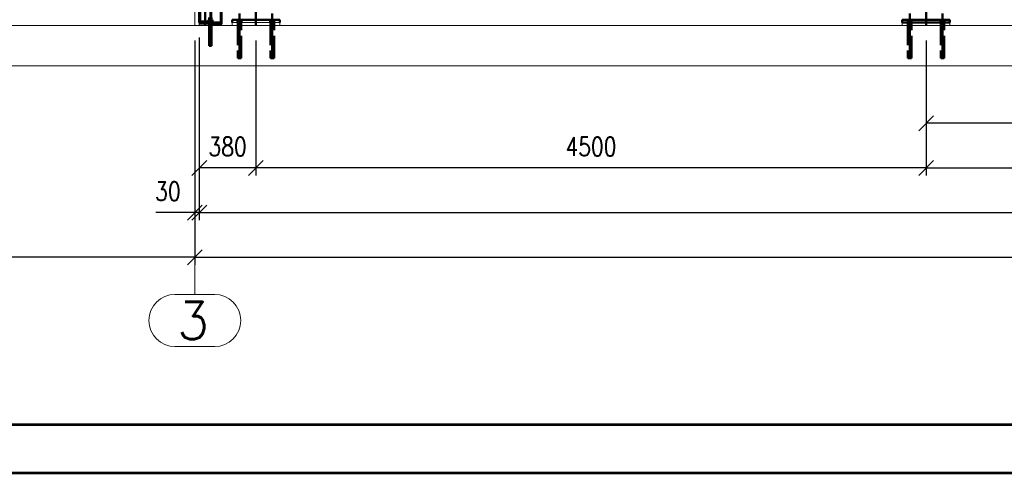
# Paper-space layout 'Layout1' of a CAD drawing. Extents: x -2 to 1033, y -36 to 596.
# Tile 2 of 86: x 83 to 215, y 0 to 61. Entities that reach past the tile are written whole.
import ezdxf
from ezdxf.enums import TextEntityAlignment as Align

# ---------------------------------------------------------------- set-up
doc = ezdxf.new("R2010")
doc.units = 0
for name, pattern in [('ACAD_ISO02W100', [15, 12, -3]), ('ACAD_ISO04W100', [30.5, 24, -3, 0.5, -3]), ('HP_01_CER_B', [8, 5, -1, 1, -1])]:
    doc.linetypes.add(name, pattern=pattern)
doc.layers.get('0').update_dxf_attribs({"linetype": 'CONTINUOUS'})
doc.layers.get('DEFPOINTS').update_dxf_attribs({"color": 132, "linetype": 'CONTINUOUS'})
doc.layers.add('RAMECEK_HP', color=251, linetype='CONTINUOUS')
for name, color, linetype, lineweight in [('SS_1.ET-HALA_TaO-PODLAHA', 9, 'CONTINUOUS', 13), ('SS_1.ET-HALA_TaO-RASTR', 7, 'HP_01_CER_B', 13), ('SS_2.ET-HALA_TaO-MOULDSHOP-SLOUP', 212, 'CONTINUOUS', 50), ('SS_2.ET-HALA_TaO-PODLITI', 9, 'CONTINUOUS', 13), ('SS_KOTY', 3, 'CONTINUOUS', 25)]:
    doc.layers.add(name, color=color, linetype=linetype, lineweight=lineweight)
doc.styles.add('ROMANS', font='romans.shx', dxfattribs={"width": 0.8})
doc.styles.add('romans.shx', font='romans.shx', dxfattribs={"height": 5})
doc.dimstyles.new('A-1_(2.5)_50AS', dxfattribs={"dimtxt": 2.5, "dimasz": 2, "dimexe": 1, "dimexo": 2, "dimgap": 0, "dimtad": 0, "dimdec": 1, "dimlfac": 50, "dimrnd": 1, "dimtxsty": 'ROMANS', "dimblk1": 'OBLIQUE', "dimblk2": 'OBLIQUE', "dimsah": 1, "dimcen": 2, "dimclrd": 256, "dimclre": 256, "dimclrt": 256, "dimadec": 1, "dimazin": 2, "dimtfac": 0.714286, "dimtdec": 1, "dimtmove": 0, "dimatfit": 3, "dimldrblk": 'OPEN', "dimfxl": 1, "dimtvp": 1.142857, "dimtfill": 1, "dimtolj": 1, "dimlwd": -1, "dimlwe": -1, "dimarcsym": 0})

# ---------------------------------------------------------------- blocks, each defined once
blk = doc.blocks.new('*U6')
at = {"layer": 'RAMECEK_HP', "lineweight": 35, "const_width": 0.35}
for points in [[(0, 594), (0, 0), (841, 0), (841, 594)], [(6.5, 587.5), (6.5, 6.5), (834.5, 6.5), (834.5, 587.5)]]:
    blk.add_lwpolyline(points, close=True, dxfattribs=at)
at = {"layer": 'DEFPOINTS', "style": 'ROMANS', "width": 0.8}
blk.add_attdef('TISK', text='', height=10, dxfattribs=at).set_placement((841, -33), align=Align.RIGHT)
blk = doc.blocks.new('_Oblique')
at = {"color": 0, "linetype": 'ByBlock', "lineweight": -2}
blk.add_line((-0.5, -0.5), (0.5, 0.5), dxfattribs=at)
blk = doc.blocks.new('*D24')
at = {"layer": 'DEFPOINTS', "color": 0, "transparency": 16777216}
for p in [(114.89, 60.09, 23076), (204.89, 60.09, 23076), (114.89, 40.98)]:
    blk.add_point(p, dxfattribs=at)
at = {"layer": 'SS_KOTY', "transparency": 16777216}
for p, q in [((114.89, 58.09), (114.89, 39.98)), ((204.89, 58.09), (204.89, 39.98)), ((204.89, 40.98), (114.89, 40.98))]:
    blk.add_line(p, q, dxfattribs=at)
at = {"layer": 'SS_KOTY', "transparency": 16777216, "xscale": 2, "yscale": 2, "zscale": 2, "rotation": 180}
blk.add_blockref('_Oblique', (114.89, 40.98), dxfattribs=at)
at = {"layer": 'SS_KOTY', "transparency": 16777216, "xscale": 2, "yscale": 2, "zscale": 2}
blk.add_blockref('_Oblique', (204.89, 40.98), dxfattribs=at)
at = {"layer": 'SS_KOTY', "transparency": 16777216, "insert": (159.89, 43.84), "char_height": 2.5, "attachment_point": 5, "style": 'ROMANS', "bg_fill": 3, "box_fill_scale": 1.1, "bg_fill_color": 256, "bg_fill_true_color": 13158600, "bg_fill_transparency": 0}
blk.add_mtext('\\A1;4500', dxfattribs=at)
blk = doc.blocks.new('_OPEN')
at = {"color": 0, "linetype": 'ByBlock'}
for p, q in [((-1, 0.167), (0, 0)), ((0, 0), (-1, -0.167)), ((0, 0), (-1, 0))]:
    blk.add_line(p, q, dxfattribs=at)
blk = doc.blocks.new('*D25')
at = {"layer": 'DEFPOINTS', "color": 0, "transparency": 16777216}
for p in [(107.29, 60.09, 23079), (114.89, 60.09, 23076), (107.29, 40.98)]:
    blk.add_point(p, dxfattribs=at)
at = {"layer": 'SS_KOTY', "transparency": 16777216}
for p, q in [((107.29, 58.09), (107.29, 39.98)), ((114.89, 58.09), (114.89, 39.98)), ((114.89, 40.98), (107.29, 40.98))]:
    blk.add_line(p, q, dxfattribs=at)
at = {"layer": 'SS_KOTY', "transparency": 16777216, "xscale": 2, "yscale": 2, "zscale": 2, "rotation": 180}
blk.add_blockref('_Oblique', (107.29, 40.98), dxfattribs=at)
at = {"layer": 'SS_KOTY', "transparency": 16777216, "xscale": 2, "yscale": 2, "zscale": 2}
blk.add_blockref('_Oblique', (114.89, 40.98), dxfattribs=at)
at = {"layer": 'SS_KOTY', "transparency": 16777216, "insert": (111.09, 43.84), "char_height": 2.5, "attachment_point": 5, "style": 'ROMANS', "bg_fill": 3, "box_fill_scale": 1.1, "bg_fill_color": 256, "bg_fill_true_color": 13158600, "bg_fill_transparency": 0}
blk.add_mtext('\\A1;380', dxfattribs=at)
blk = doc.blocks.new('*D26')
at = {"layer": 'DEFPOINTS', "color": 0, "transparency": 16777216}
for p in [(204.89, 60.09, 23076), (313.19, 60.09, 23076), (313.19, 40.98)]:
    blk.add_point(p, dxfattribs=at)
at = {"layer": 'SS_KOTY', "transparency": 16777216}
for p, q in [((204.89, 58.09), (204.89, 39.98)), ((313.19, 58.09), (313.19, 39.98)), ((204.89, 40.98), (313.19, 40.98))]:
    blk.add_line(p, q, dxfattribs=at)
at = {"layer": 'SS_KOTY', "transparency": 16777216, "xscale": 2, "yscale": 2, "zscale": 2, "rotation": 180}
blk.add_blockref('_Oblique', (204.89, 40.98), dxfattribs=at)
at = {"layer": 'SS_KOTY', "transparency": 16777216, "xscale": 2, "yscale": 2, "zscale": 2}
blk.add_blockref('_Oblique', (313.19, 40.98), dxfattribs=at)
at = {"layer": 'SS_KOTY', "transparency": 16777216, "insert": (259.04, 43.84), "char_height": 2.5, "attachment_point": 5, "style": 'ROMANS', "bg_fill": 3, "box_fill_scale": 1.1, "bg_fill_color": 256, "bg_fill_true_color": 13158600, "bg_fill_transparency": 0}
blk.add_mtext('\\A1;5415', dxfattribs=at)
blk = doc.blocks.new('*D29')
at = {"layer": 'DEFPOINTS', "color": 0, "transparency": 16777216}
for p in [(424.49, 60.89, 23079), (107.29, 60.49, 23079), (424.49, 34.98)]:
    blk.add_point(p, dxfattribs=at)
at = {"layer": 'SS_KOTY', "transparency": 16777216}
for p, q in [((107.29, 58.49), (107.29, 33.98)), ((424.49, 58.89), (424.49, 33.98)), ((107.29, 34.98), (424.49, 34.98))]:
    blk.add_line(p, q, dxfattribs=at)
at = {"layer": 'SS_KOTY', "transparency": 16777216, "xscale": 2, "yscale": 2, "zscale": 2, "rotation": 180}
blk.add_blockref('_Oblique', (107.29, 34.98), dxfattribs=at)
at = {"layer": 'SS_KOTY', "transparency": 16777216, "xscale": 2, "yscale": 2, "zscale": 2}
blk.add_blockref('_Oblique', (424.49, 34.98), dxfattribs=at)
at = {"layer": 'SS_KOTY', "transparency": 16777216, "insert": (265.89, 37.84), "char_height": 2.5, "attachment_point": 5, "style": 'ROMANS', "bg_fill": 3, "box_fill_scale": 1.1, "bg_fill_color": 256, "bg_fill_true_color": 13158600, "bg_fill_transparency": 0}
blk.add_mtext('\\A1;15860', dxfattribs=at)
blk = doc.blocks.new('*D30')
at = {"layer": 'DEFPOINTS', "color": 0, "transparency": 16777216}
for p in [(46.69, 60.09), (106.69, 60.09), (46.69, 28.98)]:
    blk.add_point(p, dxfattribs=at)
at = {"layer": 'SS_KOTY', "transparency": 16777216}
for p, q in [((46.69, 58.09), (46.69, 27.98)), ((106.69, 58.09), (106.69, 27.98)), ((106.69, 28.98), (46.69, 28.98))]:
    blk.add_line(p, q, dxfattribs=at)
at = {"layer": 'SS_KOTY', "transparency": 16777216, "xscale": 2, "yscale": 2, "zscale": 2, "rotation": 180}
blk.add_blockref('_Oblique', (46.69, 28.98), dxfattribs=at)
at = {"layer": 'SS_KOTY', "transparency": 16777216, "xscale": 2, "yscale": 2, "zscale": 2}
blk.add_blockref('_Oblique', (106.69, 28.98), dxfattribs=at)
at = {"layer": 'SS_KOTY', "transparency": 16777216, "insert": (76.69, 31.84), "char_height": 2.5, "attachment_point": 5, "style": 'ROMANS', "bg_fill": 3, "box_fill_scale": 1.1, "bg_fill_color": 256, "bg_fill_true_color": 13158600, "bg_fill_transparency": 0}
blk.add_mtext('\\A1;3000', dxfattribs=at)
blk = doc.blocks.new('*D31')
at = {"layer": 'DEFPOINTS', "color": 0, "transparency": 16777216}
for p in [(106.69, 60.09), (107.29, 60.49, 23079), (106.69, 34.98)]:
    blk.add_point(p, dxfattribs=at)
at = {"layer": 'SS_KOTY', "transparency": 16777216}
for p, q in [((107.29, 58.49), (107.29, 33.98)), ((106.69, 58.09), (106.69, 33.98)), ((106.69, 34.98), (101.45, 34.98)), ((107.29, 34.98), (106.69, 34.98))]:
    blk.add_line(p, q, dxfattribs=at)
at = {"layer": 'SS_KOTY', "transparency": 16777216, "xscale": 2, "yscale": 2, "zscale": 2, "rotation": 180}
blk.add_blockref('_Oblique', (106.69, 34.98), dxfattribs=at)
at = {"layer": 'SS_KOTY', "transparency": 16777216, "xscale": 2, "yscale": 2, "zscale": 2}
blk.add_blockref('_Oblique', (107.29, 34.98), dxfattribs=at)
at = {"layer": 'SS_KOTY', "transparency": 16777216, "insert": (103.07, 37.84), "char_height": 2.5, "attachment_point": 5, "style": 'ROMANS', "bg_fill": 3, "box_fill_scale": 1.1, "bg_fill_color": 256, "bg_fill_true_color": 13158600, "bg_fill_transparency": 0}
blk.add_mtext('\\A1;30', dxfattribs=at)
blk = doc.blocks.new('*D32')
at = {"layer": 'DEFPOINTS', "color": 0, "transparency": 16777216}
for p in [(106.69, 60.09), (346.69, 60.09), (346.69, 28.98)]:
    blk.add_point(p, dxfattribs=at)
at = {"layer": 'SS_KOTY', "transparency": 16777216}
for p, q in [((106.69, 58.09), (106.69, 27.98)), ((346.69, 58.09), (346.69, 27.98)), ((106.69, 28.98), (346.69, 28.98))]:
    blk.add_line(p, q, dxfattribs=at)
at = {"layer": 'SS_KOTY', "transparency": 16777216, "xscale": 2, "yscale": 2, "zscale": 2, "rotation": 180}
blk.add_blockref('_Oblique', (106.69, 28.98), dxfattribs=at)
at = {"layer": 'SS_KOTY', "transparency": 16777216, "xscale": 2, "yscale": 2, "zscale": 2}
blk.add_blockref('_Oblique', (346.69, 28.98), dxfattribs=at)
at = {"layer": 'SS_KOTY', "transparency": 16777216, "insert": (226.69, 31.84), "char_height": 2.5, "attachment_point": 5, "style": 'ROMANS', "bg_fill": 3, "box_fill_scale": 1.1, "bg_fill_color": 256, "bg_fill_true_color": 13158600, "bg_fill_transparency": 0}
blk.add_mtext('\\A1;12000', dxfattribs=at)
blk = doc.blocks.new('*D34')
at = {"layer": 'DEFPOINTS', "color": 0, "transparency": 16777216}
for p in [(204.89, 60.09, 23076), (292.89, 60.09, 23077.5), (204.89, 46.98)]:
    blk.add_point(p, dxfattribs=at)
at = {"layer": 'SS_KOTY', "transparency": 16777216}
for p, q in [((204.89, 58.09), (204.89, 45.98)), ((292.89, 58.09), (292.89, 45.98)), ((292.89, 46.98), (204.89, 46.98))]:
    blk.add_line(p, q, dxfattribs=at)
at = {"layer": 'SS_KOTY', "transparency": 16777216, "xscale": 2, "yscale": 2, "zscale": 2, "rotation": 180}
blk.add_blockref('_Oblique', (204.89, 46.98), dxfattribs=at)
at = {"layer": 'SS_KOTY', "transparency": 16777216, "xscale": 2, "yscale": 2, "zscale": 2}
blk.add_blockref('_Oblique', (292.89, 46.98), dxfattribs=at)
at = {"layer": 'SS_KOTY', "transparency": 16777216, "insert": (248.89, 49.84), "char_height": 2.5, "attachment_point": 5, "style": 'ROMANS', "bg_fill": 3, "box_fill_scale": 1.1, "bg_fill_color": 256, "bg_fill_true_color": 13158600, "bg_fill_transparency": 0}
blk.add_mtext('\\A1;4400', dxfattribs=at)

psp = doc.layouts.get("Layout1")

# ---------------------------------------------------------------- linework, layer by layer
at = {"layer": 'SS_1.ET-HALA_TaO-RASTR', "linetype": 'Continuous', "ltscale": 0.25}
for p, q in [((109.3561, 23.9836), (104.0228, 23.9836)), ((104.0228, 16.9836), (109.3561, 16.9836))]:
    psp.add_line(p, q, dxfattribs=at)
for centre, start, end in [((104.0228, 20.4836), 90, 270), ((109.3561, 20.4836), 270, 90)]:
    psp.add_arc(centre, 3.5, start, end, dxfattribs=at)

# ---------------------------------------------------------------- block references
at = {"layer": 'RAMECEK_HP'}
psp.add_blockref('*U6', (0, 0), dxfattribs=at)

# ---------------------------------------------------------------- texts
at = {"layer": 'SS_1.ET-HALA_TaO-RASTR', "color": 7, "style": 'romans.shx'}
psp.add_text('3', height=5, dxfattribs=at).set_placement((104.3099, 17.9836))

# ---------------------------------------------------------------- next in the draw order: dimensions: what is measured, and where the dimension line sits
at = {"layer": 'SS_KOTY'}
dim = psp.add_linear_dim(base=(114.8894, 40.9836), p1=(204.8894, 60.0872, 23076), p2=(114.8894, 60.0872, 23076), dimstyle='A-1_(2.5)_50AS', dxfattribs=at)
dim.commit()
dim.dimension.update_dxf_attribs({"geometry": '*D24', "text_midpoint": (159.8894, 43.8407)})

# ---------------------------------------------------------------- next in the draw order: dimensions: what is measured, and where the dimension line sits
for base, p1, p2, picture, middle in [((107.2894, 40.9836), (114.8894, 60.0872, 23076), (107.2894, 60.0872, 23079), '*D25', (111.0894, 43.8407)), ((313.1894, 40.9836), (204.8894, 60.0872, 23076), (313.1894, 60.0872, 23076), '*D26', (259.0394, 43.8407))]:
    dim = psp.add_linear_dim(base=base, p1=p1, p2=p2, dimstyle='A-1_(2.5)_50AS', override={"dimtmove": 1}, dxfattribs=at)
    dim.commit()
    dim.dimension.update_dxf_attribs({"geometry": picture, "text_midpoint": middle})

# ---------------------------------------------------------------- next in the draw order: dimensions: what is measured, and where the dimension line sits
dim = psp.add_linear_dim(base=(424.4894, 34.9836), p1=(107.2894, 60.4872, 23079), p2=(424.4894, 60.8872, 23079), dimstyle='A-1_(2.5)_50AS', dxfattribs=at)
dim.commit()
dim.dimension.update_dxf_attribs({"geometry": '*D29', "text_midpoint": (265.8894, 37.8407)})

# ---------------------------------------------------------------- next in the draw order: linework, layer by layer
at = {"layer": 'SS_2.ET-HALA_TaO-MOULDSHOP-SLOUP', "color": 1, "linetype": 'Continuous', "ltscale": 0.25}
for p, q in [((118.0894, 60.8872), (111.6894, 60.8872)), ((208.0894, 60.8872), (201.6894, 60.8872))]:
    psp.add_line(p, q, dxfattribs=at)

# ---------------------------------------------------------------- next in the draw order: dimensions: what is measured, and where the dimension line sits
at = {"layer": 'SS_KOTY'}
dim = psp.add_linear_dim(base=(46.6894, 28.9836), p1=(106.6894, 60.0872), p2=(46.6894, 60.0872), dimstyle='A-1_(2.5)_50AS', dxfattribs=at)
dim.commit()
dim.dimension.update_dxf_attribs({"geometry": '*D30', "text_midpoint": (76.6894, 31.8407)})

# ---------------------------------------------------------------- next in the draw order: dimensions: what is measured, and where the dimension line sits
dim = psp.add_linear_dim(base=(106.6894, 34.9836), p1=(107.2894, 60.4872, 23079), p2=(106.6894, 60.0872), dimstyle='A-1_(2.5)_50AS', dxfattribs=at)
dim.commit()
dim.dimension.update_dxf_attribs({"geometry": '*D31', "text_midpoint": (103.0704, 37.8407)})

# ---------------------------------------------------------------- next in the draw order: linework, layer by layer
at = {"layer": 'SS_2.ET-HALA_TaO-MOULDSHOP-SLOUP', "color": 3, "linetype": 'ACAD_ISO02W100', "ltscale": 0.25}
for p, q in [((108.6509, 60.8472), (108.5124, 60.8472)), ((108.6294, 61.1872), (108.6294, 60.8472)), ((108.8894, 60.8472), (108.6509, 60.8472))]:
    psp.add_line(p, q, dxfattribs=at)
at = {"layer": 'SS_2.ET-HALA_TaO-MOULDSHOP-SLOUP', "color": 1, "linetype": 'Continuous', "ltscale": 0.25}
for p, q in [((108.9279, 60.8472), (108.8894, 60.8472)), ((109.0664, 60.8472), (108.9279, 60.8472)), ((108.9494, 60.8472), (108.9494, 61.1872))]:
    psp.add_line(p, q, dxfattribs=at)

# ---------------------------------------------------------------- next in the draw order: dimensions: what is measured, and where the dimension line sits
at = {"layer": 'SS_KOTY'}
dim = psp.add_linear_dim(base=(346.6894, 28.9836), p1=(106.6894, 60.0872), p2=(346.6894, 60.0872), dimstyle='A-1_(2.5)_50AS', override={"dimtmove": 1}, dxfattribs=at)
dim.commit()
dim.dimension.update_dxf_attribs({"geometry": '*D32', "text_midpoint": (226.6894, 31.8407)})

# ---------------------------------------------------------------- next in the draw order: linework, layer by layer
at = {"layer": 'SS_1.ET-HALA_TaO-RASTR', "linetype": 'ACAD_ISO04W100', "ltscale": 0.25}
for p, q in [((106.6894, 60.0872), (106.6894, 263.4872)), ((106.6894, 54.6721), (106.6894, 49.6721)), ((106.6894, 49.6721), (106.6894, 28.9836)), ((106.6894, 28.9836), (106.6894, 23.9836))]:
    psp.add_line(p, q, dxfattribs=at)
at = {"layer": 'SS_2.ET-HALA_TaO-MOULDSHOP-SLOUP', "color": 7, "linetype": 'ACAD_ISO04W100', "ltscale": 0.25}
for p, q in [((108.0894, 60.0872), (108.0894, 182.0872)), ((114.8894, 60.0872), (114.8894, 182.0872)), ((108.7894, 143.0872), (108.7894, 60.0872)), ((108.7894, 61.1872), (108.7894, 57.3872)), ((108.7894, 61.1872), (108.7894, 57.3872)), ((112.6894, 61.7272), (112.6894, 55.7272)), ((117.0894, 61.7272), (117.0894, 55.7272)), ((202.6894, 61.7272), (202.6894, 55.7272)), ((109.0894, 60.7272), (108.4894, 60.7272)), ((109.0894, 60.7272), (108.4894, 60.7272)), ((108.9494, 60.0872), (108.6294, 60.0872)), ((108.9494, 60.0872), (108.6294, 60.0872)), ((112.4494, 60.2872), (112.9294, 60.2872)), ((116.8494, 60.2872), (117.3294, 60.2872)), ((202.4494, 60.2872), (202.9294, 60.2872))]:
    psp.add_line(p, q, dxfattribs=at)
at = {"layer": 'SS_2.ET-HALA_TaO-MOULDSHOP-SLOUP', "color": 1, "linetype": 'Continuous', "ltscale": 0.25}
for p, q in [((107.2894, 177.8872), (107.2894, 60.6472)), ((108.8894, 60.6472), (108.8894, 177.8872)), ((110.2894, 60.5272), (110.2894, 68.1872)), ((108.9279, 60.8472), (108.9279, 60.5872)), ((109.0664, 60.5872), (109.0664, 60.8472)), ((111.6894, 60.8872), (111.6894, 60.4872)), ((118.0894, 60.4872), (118.0894, 60.8872)), ((201.6894, 60.8872), (201.6894, 60.4872)), ((108.8894, 60.6472), (107.2894, 60.6472)), ((107.2894, 60.6472), (107.2894, 60.4872)), ((108.8894, 60.4872), (107.2894, 60.4872)), ((108.8894, 60.4872), (108.8894, 60.6472)), ((110.2894, 60.5272), (108.8894, 60.5272)), ((108.8894, 60.2872), (110.2894, 60.2872)), ((108.8898, 60.5872), (108.9042, 60.5872)), ((108.9042, 60.5872), (108.9561, 60.5872)), ((108.9561, 60.5872), (109.0016, 60.5872)), ((109.0016, 60.5872), (109.0389, 60.5872)), ((109.0389, 60.5872), (109.0666, 60.5872)), ((109.0666, 60.5872), (109.0837, 60.5872)), ((109.0837, 60.5872), (109.0894, 60.5872)), ((109.0894, 60.5272), (109.0894, 60.5872)), ((110.2894, 60.2872), (110.2894, 60.5272))]:
    psp.add_line(p, q, dxfattribs=at)
at = {"layer": 'SS_2.ET-HALA_TaO-MOULDSHOP-SLOUP', "color": 3, "linetype": 'ACAD_ISO02W100', "ltscale": 0.25}
for p, q in [((107.3694, 177.8872), (107.3694, 60.6472)), ((108.8094, 60.6472), (108.8094, 177.8872)), ((107.3894, 142.0872), (107.3894, 60.5272)), ((110.1894, 142.0872), (110.1894, 60.5272)), ((108.5124, 60.8472), (108.5124, 60.5872)), ((108.6509, 60.5872), (108.6509, 60.8472)), ((112.4294, 60.8872), (112.4294, 60.4872)), ((112.4494, 60.8872), (112.4494, 60.4872)), ((112.9294, 60.4872), (112.9294, 60.8872)), ((112.9494, 60.4872), (112.9494, 60.8872)), ((116.8294, 60.8872), (116.8294, 60.4872)), ((116.8494, 60.8872), (116.8494, 60.4872)), ((117.3294, 60.4872), (117.3294, 60.8872)), ((117.3494, 60.4872), (117.3494, 60.8872)), ((202.4294, 60.8872), (202.4294, 60.4872)), ((202.4494, 60.8872), (202.4494, 60.4872)), ((202.9294, 60.4872), (202.9294, 60.8872)), ((202.9494, 60.4872), (202.9494, 60.8872)), ((108.8894, 60.5272), (107.2894, 60.5272)), ((108.4894, 60.5872), (108.4952, 60.5872)), ((108.4894, 60.5872), (108.4894, 60.5272)), ((108.4952, 60.5872), (108.5123, 60.5872)), ((108.5124, 60.5872), (108.5773, 60.5872)), ((108.5773, 60.5872), (108.6228, 60.5872)), ((108.6094, 60.5272), (108.6094, 60.2872)), ((108.6228, 60.5872), (108.6746, 60.5872)), ((108.6294, 60.5272), (108.6294, 60.4872)), ((108.6294, 60.4872), (108.6294, 60.2872)), ((108.6294, 60.2872), (108.6294, 57.3872)), ((108.6746, 60.5872), (108.7309, 60.5872)), ((108.7309, 60.5872), (108.7894, 60.5872)), ((108.7894, 60.5872), (108.848, 60.5872)), ((108.848, 60.5872), (108.8898, 60.5872)), ((108.9494, 60.2872), (108.9494, 60.5272)), ((108.9494, 60.0872), (108.9494, 60.2872)), ((108.9494, 57.3872), (108.9494, 60.0872)), ((108.9694, 60.2872), (108.9694, 60.5272)), ((112.4494, 60.4872), (112.4494, 55.7272)), ((112.9294, 55.7272), (112.9294, 60.4872)), ((116.8494, 60.4872), (116.8494, 55.7272)), ((117.3294, 55.7272), (117.3294, 60.4872)), ((202.4494, 60.4872), (202.4494, 55.7272)), ((202.9294, 55.7272), (202.9294, 60.4872)), ((108.6294, 57.3872), (108.6325, 57.3872)), ((108.6325, 57.3872), (108.6416, 57.3872)), ((108.6416, 57.3872), (108.6564, 57.3872)), ((108.6564, 57.3872), (108.6763, 57.3872)), ((108.6763, 57.3872), (108.7005, 57.3872)), ((108.7005, 57.3872), (108.7282, 57.3872)), ((108.7282, 57.3872), (108.7582, 57.3872)), ((108.7582, 57.3872), (108.7894, 57.3872)), ((108.7894, 57.3872), (108.8206, 57.3872)), ((108.8206, 57.3872), (108.8507, 57.3872)), ((108.8507, 57.3872), (108.8783, 57.3872)), ((108.8783, 57.3872), (108.9026, 57.3872)), ((108.9026, 57.3872), (108.9225, 57.3872)), ((108.9225, 57.3872), (108.9372, 57.3872)), ((108.9372, 57.3872), (108.9464, 57.3872)), ((108.9464, 57.3872), (108.9494, 57.3872)), ((112.4494, 55.7272), (112.454, 55.7272)), ((112.454, 55.7272), (112.4677, 55.7272)), ((112.4677, 55.7272), (112.4899, 55.7272)), ((112.4899, 55.7272), (112.5197, 55.7272)), ((112.5197, 55.7272), (112.5561, 55.7272)), ((112.5561, 55.7272), (112.5976, 55.7272)), ((112.5976, 55.7272), (112.6426, 55.7272)), ((112.6426, 55.7272), (112.6894, 55.7272)), ((112.6894, 55.7272), (112.7362, 55.7272)), ((112.7362, 55.7272), (112.7813, 55.7272)), ((112.7813, 55.7272), (112.8228, 55.7272)), ((112.8228, 55.7272), (112.8591, 55.7272)), ((112.8591, 55.7272), (112.889, 55.7272)), ((112.889, 55.7272), (112.9112, 55.7272)), ((112.9112, 55.7272), (112.9248, 55.7272)), ((112.9248, 55.7272), (112.9294, 55.7272)), ((116.8494, 55.7272), (116.854, 55.7272)), ((116.854, 55.7272), (116.8677, 55.7272)), ((116.8677, 55.7272), (116.8899, 55.7272)), ((116.8899, 55.7272), (116.9197, 55.7272)), ((116.9197, 55.7272), (116.9561, 55.7272)), ((116.9561, 55.7272), (116.9976, 55.7272)), ((116.9976, 55.7272), (117.0426, 55.7272)), ((117.0426, 55.7272), (117.0894, 55.7272)), ((117.0894, 55.7272), (117.1362, 55.7272)), ((117.1362, 55.7272), (117.1813, 55.7272)), ((117.1813, 55.7272), (117.2228, 55.7272)), ((117.2228, 55.7272), (117.2591, 55.7272)), ((117.2591, 55.7272), (117.289, 55.7272)), ((117.289, 55.7272), (117.3112, 55.7272)), ((117.3112, 55.7272), (117.3248, 55.7272)), ((117.3248, 55.7272), (117.3294, 55.7272)), ((202.4494, 55.7272), (202.454, 55.7272)), ((202.454, 55.7272), (202.4677, 55.7272)), ((202.4677, 55.7272), (202.4899, 55.7272)), ((202.4899, 55.7272), (202.5197, 55.7272)), ((202.5197, 55.7272), (202.5561, 55.7272)), ((202.5561, 55.7272), (202.5976, 55.7272)), ((202.5976, 55.7272), (202.6426, 55.7272)), ((202.6426, 55.7272), (202.6894, 55.7272)), ((202.6894, 55.7272), (202.7362, 55.7272)), ((202.7362, 55.7272), (202.7813, 55.7272)), ((202.7813, 55.7272), (202.8228, 55.7272)), ((202.8228, 55.7272), (202.8591, 55.7272)), ((202.8591, 55.7272), (202.889, 55.7272)), ((202.889, 55.7272), (202.9112, 55.7272)), ((202.9112, 55.7272), (202.9248, 55.7272)), ((202.9248, 55.7272), (202.9294, 55.7272))]:
    psp.add_line(p, q, dxfattribs=at)
at = {"layer": 'SS_2.ET-HALA_TaO-PODLITI', "ltscale": 0.25}
for p, q in [((107.2894, 60.4872), (107.2894, 60.0872)), ((107.2894, 60.2872), (108.8894, 60.2872)), ((108.8894, 60.0872), (108.8894, 60.4872)), ((110.2894, 60.0872), (110.2894, 60.2872)), ((118.0894, 60.4872), (111.6894, 60.4872)), ((111.6894, 60.4872), (111.6894, 60.0872)), ((118.0894, 60.0872), (118.0894, 60.4872)), ((201.6894, 60.4872), (201.6894, 60.0872))]:
    psp.add_line(p, q, dxfattribs=at)

# ---------------------------------------------------------------- next in the draw order: dimensions: what is measured, and where the dimension line sits
at = {"layer": 'SS_KOTY'}
dim = psp.add_linear_dim(base=(204.8894, 46.9836), p1=(292.8894, 60.0872, 23077.5), p2=(204.8894, 60.0872, 23076), dimstyle='A-1_(2.5)_50AS', dxfattribs=at)
dim.commit()
dim.dimension.update_dxf_attribs({"geometry": '*D34', "text_midpoint": (248.8894, 49.8407)})

# ---------------------------------------------------------------- next in the draw order: linework, layer by layer
at = {"layer": 'SS_1.ET-HALA_TaO-PODLAHA', "ltscale": 0.25}
for p, q in [((437.2101, 60.0872), (53.6894, 60.0872)), ((53.6894, 54.6721), (437.2101, 54.6721))]:
    psp.add_line(p, q, dxfattribs=at)
at = {"layer": 'SS_2.ET-HALA_TaO-MOULDSHOP-SLOUP', "color": 7, "linetype": 'ACAD_ISO04W100', "ltscale": 0.25}
for p, q in [((204.8894, 60.0872), (204.8894, 182.0872)), ((207.0894, 61.7272), (207.0894, 55.7272)), ((206.8494, 60.2872), (207.3294, 60.2872))]:
    psp.add_line(p, q, dxfattribs=at)
at = {"layer": 'SS_2.ET-HALA_TaO-MOULDSHOP-SLOUP', "color": 3, "linetype": 'ACAD_ISO02W100', "ltscale": 0.25}
for p, q in [((206.8294, 60.8872), (206.8294, 60.4872)), ((206.8494, 60.8872), (206.8494, 60.4872)), ((207.3294, 60.4872), (207.3294, 60.8872)), ((207.3494, 60.4872), (207.3494, 60.8872)), ((206.8494, 60.4872), (206.8494, 55.7272)), ((207.3294, 55.7272), (207.3294, 60.4872)), ((206.8494, 55.7272), (206.854, 55.7272)), ((206.854, 55.7272), (206.8677, 55.7272)), ((206.8677, 55.7272), (206.8899, 55.7272)), ((206.8899, 55.7272), (206.9197, 55.7272)), ((206.9197, 55.7272), (206.9561, 55.7272)), ((206.9561, 55.7272), (206.9976, 55.7272)), ((206.9976, 55.7272), (207.0426, 55.7272)), ((207.0426, 55.7272), (207.0894, 55.7272)), ((207.0894, 55.7272), (207.1362, 55.7272)), ((207.1362, 55.7272), (207.1813, 55.7272)), ((207.1813, 55.7272), (207.2228, 55.7272)), ((207.2228, 55.7272), (207.2591, 55.7272)), ((207.2591, 55.7272), (207.289, 55.7272)), ((207.289, 55.7272), (207.3112, 55.7272)), ((207.3112, 55.7272), (207.3248, 55.7272)), ((207.3248, 55.7272), (207.3294, 55.7272))]:
    psp.add_line(p, q, dxfattribs=at)
at = {"layer": 'SS_2.ET-HALA_TaO-MOULDSHOP-SLOUP', "color": 1, "linetype": 'Continuous', "ltscale": 0.25}
for q in [(208.0894, 60.8872), (201.6894, 60.4872)]:
    psp.add_line((208.0894, 60.4872), q, dxfattribs=at)
at = {"layer": 'SS_2.ET-HALA_TaO-PODLITI', "ltscale": 0.25}
psp.add_line((208.0894, 60.0872), (208.0894, 60.4872), dxfattribs=at)

doc.saveas('drawing.dxf')
